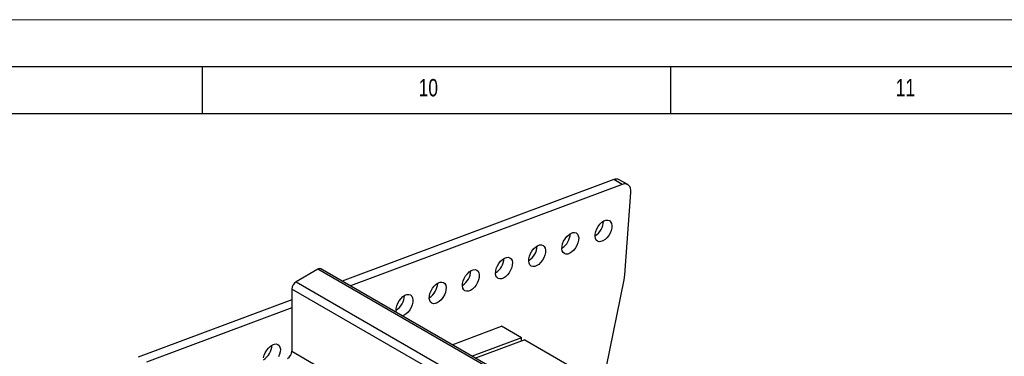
# Model space of a CAD drawing. Header units: millimetres. Extents: x 0 to 594, y 0 to 420.
# Tile 14 of 15: x 433 to 538, y 384 to 420. Entities that reach past the tile are written whole.
import ezdxf

# ---------------------------------------------------------------- set-up
doc = ezdxf.new("R2010")
doc.units = ezdxf.units.MM
doc.layers.add('FORMAT', color=7, linetype='Continuous')
doc.styles.add('SLDTEXTSTYLE0', font='TXT', dxfattribs={"width": 0.75})

msp = doc.modelspace()

# ---------------------------------------------------------------- linework, layer by layer
at = {"color": 7, "linetype": 'Continuous', "lineweight": 18}
msp.add_line((0.000041, 420.000053), (594.000041, 420.000053), dxfattribs=at)
at = {"color": 7, "linetype": 'Continuous', "lineweight": 25}
for p, q in [((495.899331, 402.928901), (466.912446, 392.093286)), ((496.797356, 402.410482), (495.899331, 402.928901)), ((497.395287, 402.396312), (496.497262, 402.914731)), ((496.797356, 402.410482), (467.810472, 391.574866)), ((497.082966, 392.777157), (497.719354, 401.555546)), ((464.332333, 393.368042), (461.997466, 392.020152)), ((542.956271, 347.979408), (464.332333, 393.368042)), ((543.273745, 348.010846), (464.649807, 393.399479)), ((461.997466, 392.020152), (540.621405, 346.631519)), ((495.113517, 382.973963), (497.005048, 392.221538)), ((497.005048, 392.221538), (497.082966, 392.777157)), ((540.172392, 345.853806), (461.548453, 391.242439)), ((461.548453, 391.242439), (461.548453, 384.605595)), ((461.548453, 390.088166), (445.156989, 383.960857)), ((461.548453, 389.234055), (446.055015, 383.442438)), ((478.668196, 385.306836), (483.922798, 387.270332)), ((486.055429, 386.03919), (483.922798, 387.270332)), ((486.055429, 386.03919), (480.800827, 384.075694)), ((486.401349, 385.839495), (481.146747, 383.875999)), ((486.055429, 385.710235), (486.055429, 386.03919)), ((486.401349, 385.839495), (552.090559, 347.917922))]:
    msp.add_line(p, q, dxfattribs=at)
at = {"color": 8, "linetype": 'Continuous', "lineweight": 25}
msp.add_line((461.548453, 384.605595), (535.708272, 341.794043), dxfattribs=at)
at = {"color": 7, "linetype": 'Continuous', "lineweight": 25, "flags": 128}
for points in [[(497.719354, 401.555546), (497.718198, 401.794526), (497.678797, 402.007073), (497.602503, 402.185899), (497.491931, 402.324872), (497.350874, 402.419226), (497.184167, 402.465726), (496.997528, 402.462778), (496.797356, 402.410482)], [(493.91777, 397.12213), (493.980763, 397.397673), (494.091494, 397.676416), (494.243526, 397.942158), (494.428025, 398.179457), (494.634268, 398.374521), (494.850269, 398.516014), (495.063474, 398.595712), (495.261494, 398.608985), (495.432819, 398.55506), (495.567493, 398.437072), (495.65769, 398.261877), (495.698167, 398.039657), (495.686572, 397.783328), (495.623578, 397.507785), (495.512848, 397.229042), (495.360815, 396.9633), (495.176316, 396.726001), (494.970073, 396.530937), (494.754073, 396.389444), (494.540867, 396.309746), (494.342848, 396.296473), (494.171522, 396.350398), (494.036848, 396.468386), (493.946652, 396.643581), (493.906175, 396.865801), (493.91777, 397.12213)], [(490.380167, 395.799735), (490.44316, 396.075278), (490.553891, 396.354021), (490.705923, 396.619763), (490.890422, 396.857062), (491.096665, 397.052126), (491.312666, 397.193619), (491.525871, 397.273318), (491.723891, 397.28659), (491.895216, 397.232665), (492.02989, 397.114677), (492.120087, 396.939482), (492.160564, 396.717263), (492.148968, 396.460933), (492.085975, 396.18539), (491.975244, 395.906648), (491.823212, 395.640905), (491.638713, 395.403606), (491.43247, 395.208542), (491.216469, 395.067049), (491.003264, 394.987351), (490.805244, 394.974078), (490.633919, 395.028003), (490.499245, 395.145992), (490.409048, 395.321186), (490.368572, 395.543406), (490.380167, 395.799735)], [(486.842563, 394.477341), (486.905557, 394.752883), (487.016287, 395.031626), (487.16832, 395.297369), (487.352819, 395.534667), (487.559062, 395.729731), (487.775062, 395.871224), (487.988268, 395.950923), (488.186287, 395.964195), (488.357613, 395.91027), (488.492287, 395.792282), (488.582483, 395.617087), (488.62296, 395.394868), (488.611365, 395.138538), (488.548372, 394.862995), (488.437641, 394.584253), (488.285609, 394.31851), (488.10111, 394.081211), (487.894867, 393.886147), (487.678866, 393.744654), (487.465661, 393.664956), (487.267641, 393.651683), (487.096316, 393.705608), (486.961642, 393.823597), (486.871445, 393.998791), (486.830968, 394.221011), (486.842563, 394.477341)], [(483.30496, 393.154946), (483.367954, 393.430488), (483.478684, 393.709231), (483.630717, 393.974974), (483.815216, 394.212272), (484.021459, 394.407336), (484.237459, 394.548829), (484.450665, 394.628528), (484.648684, 394.6418), (484.820009, 394.587875), (484.954684, 394.469887), (485.04488, 394.294692), (485.085357, 394.072473), (485.073762, 393.816143), (485.010769, 393.5406), (484.900038, 393.261858), (484.748005, 392.996115), (484.563507, 392.758816), (484.357264, 392.563752), (484.141263, 392.42226), (483.928057, 392.342561), (483.730038, 392.329288), (483.558713, 392.383213), (483.424038, 392.501202), (483.333842, 392.676396), (483.293365, 392.898616), (483.30496, 393.154946)], [(479.767357, 391.832551), (479.83035, 392.108094), (479.941081, 392.386836), (480.093114, 392.652579), (480.277612, 392.889878), (480.483855, 393.084942), (480.699856, 393.226434), (480.913062, 393.306133), (481.111081, 393.319405), (481.282406, 393.26548), (481.417081, 393.147492), (481.507277, 392.972297), (481.547754, 392.750078), (481.536159, 392.493748), (481.473165, 392.218205), (481.362435, 391.939463), (481.210402, 391.67372), (481.025903, 391.436421), (480.81966, 391.241357), (480.60366, 391.099865), (480.390454, 391.020166), (480.192435, 391.006894), (480.021109, 391.060818), (479.886435, 391.178807), (479.796239, 391.354002), (479.755762, 391.576221), (479.767357, 391.832551)], [(476.229754, 390.510156), (476.292747, 390.785699), (476.403478, 391.064441), (476.55551, 391.330184), (476.740009, 391.567483), (476.946252, 391.762547), (477.162253, 391.904039), (477.375458, 391.983738), (477.573478, 391.99701), (477.744803, 391.943086), (477.879477, 391.825097), (477.969674, 391.649902), (478.010151, 391.427683), (477.998555, 391.171353), (477.935562, 390.89581), (477.824832, 390.617068), (477.672799, 390.351325), (477.4883, 390.114027), (477.282057, 389.918963), (477.066056, 389.77747), (476.852851, 389.697771), (476.654832, 389.684499), (476.483506, 389.738424), (476.348832, 389.856412), (476.258635, 390.031607), (476.218159, 390.253826), (476.229754, 390.510156)], [(472.692151, 389.187761), (472.755144, 389.463304), (472.865875, 389.742046), (473.017907, 390.007789), (473.202406, 390.245088), (473.408649, 390.440152), (473.62465, 390.581645), (473.837855, 390.661343), (474.035875, 390.674616), (474.2072, 390.620691), (474.341874, 390.502702), (474.432071, 390.327508), (474.472547, 390.105288), (474.460952, 389.848958), (474.397959, 389.573416), (474.287228, 389.294673), (474.135196, 389.02893), (473.950697, 388.791632), (473.744454, 388.596568), (473.528453, 388.455075), (473.34157, 388.381831)], [(472.709852, 388.746514), (472.680555, 388.931431), (472.692151, 389.187761)], [(458.541738, 383.898181), (458.604731, 384.173724), (458.715462, 384.452467), (458.867494, 384.718209), (459.051993, 384.955508), (459.258236, 385.150572), (459.474237, 385.292065), (459.687442, 385.371764), (459.885462, 385.385036), (460.056787, 385.331111), (460.191461, 385.213123), (460.281658, 385.037928), (460.322135, 384.815708), (460.310539, 384.559379), (460.247546, 384.283836), (460.136815, 384.005093)]]:
    msp.add_lwpolyline(points, dxfattribs=at)
at = {"color": 7, "linetype": 'Continuous', "lineweight": 25}
for centre, radius, start, end in [((496.183846, 402.312052), 0.679302, 62.52385548, 114.76100321), ((492.872555, 398.566672), 1.931148, 302.28862804, 357.7167485), ((489.334952, 397.244277), 1.931148, 302.28862804, 357.7167485), ((485.797349, 395.921882), 1.931148, 302.28862804, 357.7167485), ((482.259746, 394.599488), 1.931148, 302.28862803, 357.7167485), ((464.518337, 393.108402), 0.319391, 65.69288095, 125.61757748), ((478.722143, 393.277093), 1.931148, 302.28862804, 357.7167485), ((462.523316, 391.198077), 0.975871, 122.60547834, 177.39452151), ((475.184539, 391.954698), 1.931148, 302.28862804, 357.7167485), ((471.646936, 390.632303), 1.931148, 302.28862803, 357.7167485), ((457.496523, 385.342723), 1.931148, 302.28862803, 357.7167485), ((460.573591, 384.649957), 0.975871, 302.60547834, 357.39452151)]:
    msp.add_arc(centre, radius, start, end, dxfattribs=at)
at = {"layer": 'FORMAT'}
for p, q in [((15.000041, 415.000053), (589.000041, 415.000053)), ((452.000041, 410.000053), (452.000041, 415.000053)), ((502.000041, 410.000053), (502.000041, 415.000053)), ((20.000041, 410.000053), (584.000041, 410.000053))]:
    msp.add_line(p, q, dxfattribs=at)

# ---------------------------------------------------------------- texts
at = {"layer": 'FORMAT', "char_height": 1.8520833, "attachment_point": 1, "style": 'SLDTEXTSTYLE0'}
for s, insert in [('10', (475.081421, 413.668016)), ('11', (525.999089, 413.668016))]:
    msp.add_mtext(s, dxfattribs=dict(at, insert=insert))

doc.saveas('drawing.dxf')
